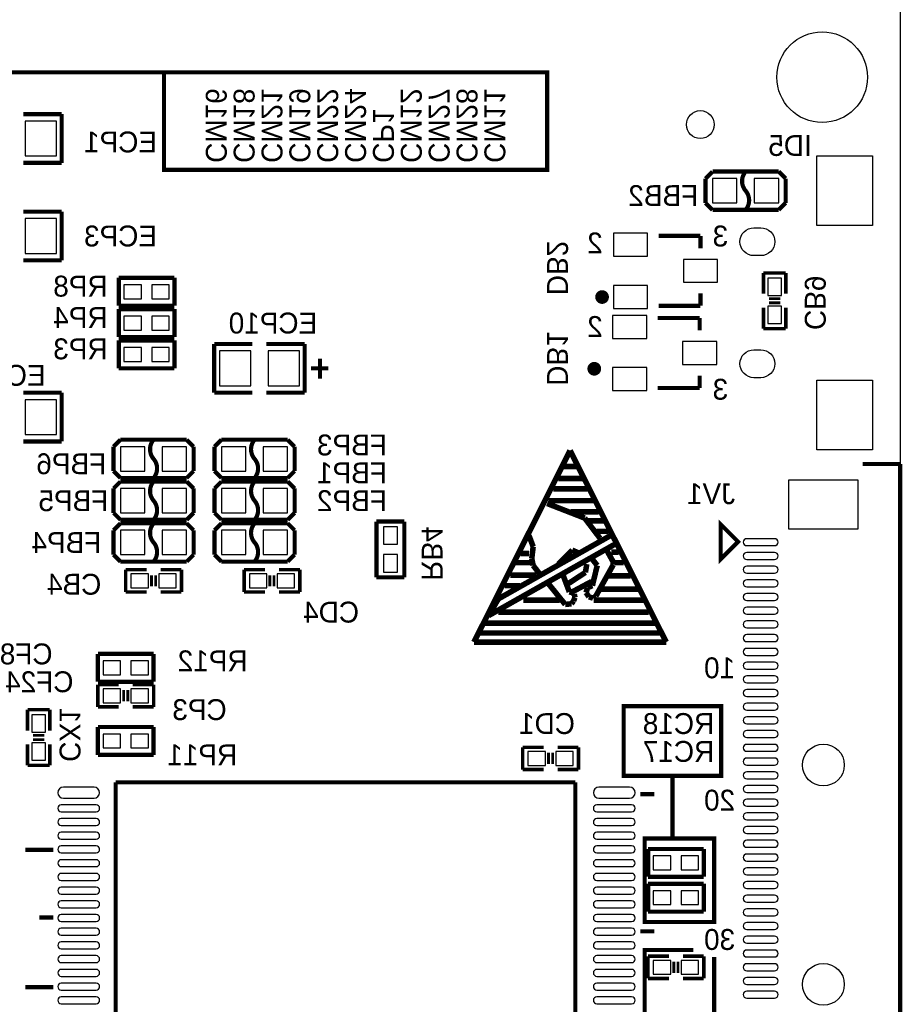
# Model space of a CAD drawing. Extents: x -86 to 498, y -49 to 361.
# Tile 7 of 11: x 68 to 100, y 22 to 58. Entities that reach past the tile are written whole.
import ezdxf

# ---------------------------------------------------------------- set-up
doc = ezdxf.new("R2010")
doc.units = 0
for name, color, linetype in [('BOARD_GEOMETR_SILKSCREEN_BOTTO', 1, 'CONTINUOUS'), ('BOARD_GEOMETRY_OUTLINE', 2, 'CONTINUOUS'), ('PACKAGE_GEOMET_SILKSCREEN_BOTT', 3, 'CONTINUOUS'), ('PIN_BOTTOM', 4, 'CONTINUOUS'), ('REF_DES_SILKSCREEN_BOTTOM', 5, 'CONTINUOUS')]:
    doc.layers.add(name, color=color, linetype=linetype)

msp = doc.modelspace()

# ---------------------------------------------------------------- linework, layer by layer
at = {"layer": 'BOARD_GEOMETR_SILKSCREEN_BOTTO'}
for points, const_width in [([(44.45, 56.134), (73.152, 56.134), (73.152, 52.578), (87.122, 52.578), (87.122, 56.134), (44.45, 56.134), (44.45, 54.102)], 0.1524), ([(84.455, 35.3568), (87.9602, 42.3418)], 0.2032), ([(87.9602, 42.3418), (91.4654, 35.3568)], 0.2032), ([(88.2142, 41.7576), (87.7316, 41.7576)], 0.2032), ([(88.4174, 41.3258), (87.5284, 41.3258)], 0.2032), ([(88.5952, 40.9448), (87.3506, 40.9448)], 0.2032), ([(88.8492, 40.513), (87.1728, 40.513)], 0.2032), ([(87.122, 40.4114), (88.4936, 39.878)], 0.2032), ([(89.0016, 40.1066), (87.9856, 40.1066)], 0.2032), ([(88.4936, 39.878), (89.0524, 39.1414)], 0.2032), ([(89.2048, 39.7764), (88.6206, 39.7764)], 0.2032), ([(89.4842, 39.2684), (85.344, 36.9316)], 0.2032), ([(86.614, 38.8366), (86.4616, 39.243)], 0.2032), ([(89.3572, 39.3954), (88.9254, 39.3954)], 0.2032), ([(89.662, 38.9636), (89.4842, 39.2684)], 0.2032), ([(84.9884, 36.322), (89.662, 38.9636)], 0.2032), ([(86.5632, 38.4048), (86.614, 38.8366)], 0.2032), ([(88.0364, 38.7096), (87.5284, 38.2016)], 0.2032), ([(88.265, 38.608), (88.0364, 38.7096)], 0.2032), ([(89.281, 38.735), (89.535, 38.2778)], 0.2032), ([(86.4616, 38.5826), (86.1568, 38.5826)], 0.2032), ([(86.614, 38.1508), (86.5632, 38.4048)], 0.2032), ([(88.9508, 38.1508), (88.7476, 38.4048)], 0.2032), ([(89.7382, 38.6334), (89.4588, 38.6334)], 0.2032), ([(86.5378, 38.2524), (85.9536, 38.2524)], 0.2032), ([(86.868, 37.8206), (86.614, 38.1508)], 0.2032), ([(88.5698, 38.2016), (88.519, 37.8968)], 0.2032), ([(88.773, 37.4142), (88.9508, 38.1508)], 0.2032), ([(89.535, 38.1762), (88.9, 37.0332)], 0.2032), ([(89.535, 38.3032), (89.535, 38.1762)], 0.2032), ([(89.916, 38.2524), (89.5858, 38.2524)], 0.2032), ([(86.7156, 37.7952), (85.7758, 37.7952)], 0.2032), ([(87.7062, 37.7952), (87.9348, 37.1856)], 0.2032), ([(88.519, 37.8968), (87.8586, 37.465)], 0.2032), ([(90.17, 37.7698), (89.3572, 37.7698)], 0.2032), ([(86.1314, 37.4142), (85.5726, 37.4142)], 0.2032), ([(87.7824, 36.7284), (87.1474, 37.5158)], 0.2032), ([(88.7476, 37.5666), (88.0364, 37.1856)], 0.2032), ([(88.5444, 37.1602), (88.5952, 37.338)], 0.2032), ([(88.5952, 37.338), (88.773, 37.4142)], 0.2032), ([(90.4494, 37.2872), (89.0778, 37.2872)], 0.2032), ([(85.344, 36.9316), (84.9884, 36.322)], 0.2032), ([(87.9348, 37.1856), (88.0364, 37.1602)], 0.2032), ([(88.0364, 37.1602), (88.1126, 37.1094)], 0.2032), ([(88.138, 36.9824), (88.0872, 36.8554)], 0.2032), ([(88.1126, 37.1094), (88.138, 36.9824)], 0.2032), ([(88.646, 37.0078), (88.5444, 37.1602)], 0.2032), ([(88.7984, 36.957), (88.646, 37.0078)], 0.2032), ([(88.9, 37.0332), (88.7984, 36.957)], 0.2032), ([(87.5792, 36.8808), (86.2584, 36.8808)], 0.2032), ([(88.011, 36.7538), (87.7824, 36.7284)], 0.2032), ([(88.0872, 36.8554), (88.011, 36.7538)], 0.2032), ([(90.6272, 36.8808), (88.8238, 36.8808)], 0.2032), ([(90.8304, 36.449), (85.344, 36.449)], 0.2032), ([(91.059, 36.0426), (84.8614, 36.0426)], 0.2032), ([(91.2622, 35.687), (84.6836, 35.687)], 0.2032), ([(91.4654, 35.3568), (84.455, 35.3568)], 0.2032), ([(91.694, 28.194), (91.694, 30.48), (93.472, 30.48), (93.472, 33.02), (89.916, 33.02), (89.916, 30.48), (91.948, 30.48)], 0.1524), ([(92.456, 24.13), (90.678, 24.13), (90.678, 20.828), (93.218, 20.828), (93.218, 23.876)], 0.1524)]:
    msp.add_lwpolyline(points, dxfattribs=dict(at, const_width=const_width))
at = {"layer": 'BOARD_GEOMETR_SILKSCREEN_BOTTO', "const_width": 0.1524}
msp.add_lwpolyline([(90.678, 25.146), (93.218, 25.146), (93.218, 28.194), (90.678, 28.194)], close=True, dxfattribs=at)
at = {"layer": 'BOARD_GEOMETRY_OUTLINE'}
msp.add_lwpolyline([(0, 58.50001), (100.000054, 58.50001), (100.000054, 0), (88.265, 0)], dxfattribs=at)
at = {"layer": 'PACKAGE_GEOMET_SILKSCREEN_BOTT'}
for points, const_width in [([(69.4182, 54.61), (68.0212, 54.61)], 0.1524), ([(69.4182, 52.832), (69.4182, 54.61)], 0.1524), ([(68.0212, 52.832), (69.4182, 52.832)], 0.1524), ([(92.9005, 52.2605), (93.1545, 52.5145)], 0.1524), ([(93.1545, 52.5145), (95.5675, 52.5145)], 0.1524), ([(95.5675, 52.5145), (95.8215, 52.2605)], 0.1524), ([(92.9005, 51.3715), (92.9005, 52.2605)], 0.1524), ([(95.8215, 52.2605), (95.8215, 51.3715)], 0.1524), ([(93.1545, 51.1175), (92.9005, 51.3715)], 0.1524), ([(95.8215, 51.3715), (95.5675, 51.1175)], 0.1524), ([(69.4182, 51.054), (68.0212, 51.054)], 0.1524), ([(69.4182, 49.276), (69.4182, 51.054)], 0.1524), ([(95.5675, 51.1175), (93.1545, 51.1175)], 0.1524), ([(92.714826, 50.17008), (91.18981, 50.17008)], 0.1524), ([(92.714826, 49.719992), (92.714826, 50.17008)], 0.1524), ([(68.0212, 49.276), (69.4182, 49.276)], 0.1524), ([(95.03918, 48.8188), (95.01378, 48.8188), (95.82658, 48.8188)], 0.127), ([(95.01378, 48.0568), (95.01378, 48.8188)], 0.127), ([(95.82658, 48.8188), (95.82658, 48.0568)], 0.127), ([(71.501, 48.641), (71.501, 47.625)], 0.1524), ([(73.533, 48.641), (71.501, 48.641)], 0.1524), ([(73.533, 47.625), (73.533, 48.641)], 0.1524), ([(92.714826, 48.070008), (92.714826, 47.61992)], 0.1524), ([(95.21698, 47.879), (95.62338, 47.879)], 0.1016), ([(95.21698, 47.7266), (95.62338, 47.7266)], 0.1016), ([(71.501, 47.625), (73.533, 47.625)], 0.1524), ([(71.501, 47.498), (71.501, 46.482)], 0.1524), ([(73.533, 47.498), (71.501, 47.498)], 0.1524), ([(73.533, 46.482), (73.533, 47.498)], 0.1524), ([(92.714826, 47.61992), (91.18981, 47.61992)], 0.1524), ([(95.01378, 46.7868), (95.01378, 47.5488)], 0.127), ([(95.82658, 47.5488), (95.82658, 46.7868)], 0.127), ([(92.684092, 47.17288), (91.159076, 47.17288)], 0.1524), ([(92.684092, 46.722792), (92.684092, 47.17288)], 0.1524), ([(95.82658, 46.7868), (95.01378, 46.7868)], 0.127), ([(71.501, 46.482), (73.533, 46.482)], 0.1524), ([(71.501, 46.355), (71.501, 45.339)], 0.1524), ([(73.533, 46.355), (71.501, 46.355)], 0.1524), ([(73.533, 45.339), (73.533, 46.355)], 0.1524), ([(74.9808, 46.228), (74.9808, 44.45)], 0.1524), ([(76.3778, 46.228), (74.9808, 46.228)], 0.1524), ([(76.8858, 46.228), (78.2828, 46.228)], 0.1524), ([(78.2828, 46.228), (78.2828, 44.45)], 0.1524), ([(78.8416, 45.6946), (78.8416, 44.958)], 0.1524), ([(71.501, 45.339), (73.533, 45.339)], 0.1524), ([(79.1464, 45.339), (78.5114, 45.339)], 0.1524), ([(92.684092, 45.072808), (92.684092, 44.62272)], 0.1524), ([(69.4182, 44.45), (68.0212, 44.45)], 0.1524), ([(69.4182, 42.672), (69.4182, 44.45)], 0.1524), ([(74.9808, 44.45), (76.3778, 44.45)], 0.1524), ([(78.2828, 44.45), (76.8858, 44.45)], 0.1524), ([(92.684092, 44.62272), (91.159076, 44.62272)], 0.1524), ([(68.0212, 42.672), (69.4182, 42.672)], 0.1524), ([(71.3105, 42.4815), (71.5645, 42.7355)], 0.1524), ([(71.5645, 42.7355), (73.9775, 42.7355)], 0.1524), ([(73.9775, 42.7355), (74.2315, 42.4815)], 0.1524), ([(74.9935, 42.4815), (75.2475, 42.7355)], 0.1524), ([(75.2475, 42.7355), (77.6605, 42.7355)], 0.1524), ([(77.6605, 42.7355), (77.9145, 42.4815)], 0.1524), ([(71.3105, 41.5925), (71.3105, 42.4815)], 0.1524), ([(74.2315, 42.4815), (74.2315, 41.5925)], 0.1524), ([(74.9935, 41.5925), (74.9935, 42.4815)], 0.1524), ([(77.9145, 42.4815), (77.9145, 41.5925)], 0.1524), ([(71.5645, 41.3385), (71.3105, 41.5925)], 0.1524), ([(74.2315, 41.5925), (73.9775, 41.3385)], 0.1524), ([(75.2475, 41.3385), (74.9935, 41.5925)], 0.1524), ([(77.9145, 41.5925), (77.6605, 41.3385)], 0.1524), ([(100.000054, 41.850056), (98.62947, 41.850056)], 0.1524), ([(100.000054, 16.650208), (100.000054, 41.850056)], 0.1524), ([(73.9775, 41.3385), (71.5645, 41.3385)], 0.1524), ([(77.6605, 41.3385), (75.2475, 41.3385)], 0.1524), ([(71.3105, 40.9575), (71.5645, 41.2115)], 0.1524), ([(71.3105, 40.0685), (71.3105, 40.9575)], 0.1524), ([(71.5645, 41.2115), (73.9775, 41.2115)], 0.1524), ([(73.9775, 41.2115), (74.2315, 40.9575)], 0.1524), ([(74.2315, 40.9575), (74.2315, 40.0685)], 0.1524), ([(74.9935, 40.9575), (75.2475, 41.2115)], 0.1524), ([(74.9935, 40.0685), (74.9935, 40.9575)], 0.1524), ([(75.2475, 41.2115), (77.6605, 41.2115)], 0.1524), ([(77.6605, 41.2115), (77.9145, 40.9575)], 0.1524), ([(77.9145, 40.9575), (77.9145, 40.0685)], 0.1524), ([(71.5645, 39.8145), (71.3105, 40.0685)], 0.1524), ([(73.9775, 39.8145), (71.5645, 39.8145)], 0.1524), ([(74.2315, 40.0685), (73.9775, 39.8145)], 0.1524), ([(75.2475, 39.8145), (74.9935, 40.0685)], 0.1524), ([(77.6605, 39.8145), (75.2475, 39.8145)], 0.1524), ([(77.9145, 40.0685), (77.6605, 39.8145)], 0.1524), ([(71.3105, 39.4335), (71.5645, 39.6875)], 0.1524), ([(71.3105, 38.5445), (71.3105, 39.4335)], 0.1524), ([(71.5645, 39.6875), (73.9775, 39.6875)], 0.1524), ([(73.9775, 39.6875), (74.2315, 39.4335)], 0.1524), ([(74.2315, 39.4335), (74.2315, 38.5445)], 0.1524), ([(74.9935, 39.4335), (75.2475, 39.6875)], 0.1524), ([(74.9935, 38.5445), (74.9935, 39.4335)], 0.1524), ([(75.2475, 39.6875), (77.6605, 39.6875)], 0.1524), ([(77.6605, 39.6875), (77.9145, 39.4335)], 0.1524), ([(77.9145, 39.4335), (77.9145, 38.5445)], 0.1524), ([(80.899, 39.751), (80.899, 37.719)], 0.1524), ([(81.915, 39.751), (80.899, 39.751)], 0.1524), ([(81.915, 37.719), (81.915, 39.751)], 0.1524), ([(71.5645, 38.2905), (71.3105, 38.5445)], 0.1524), ([(74.2315, 38.5445), (73.9775, 38.2905)], 0.1524), ([(75.2475, 38.2905), (74.9935, 38.5445)], 0.1524), ([(77.9145, 38.5445), (77.6605, 38.2905)], 0.1524), ([(73.9775, 38.2905), (71.5645, 38.2905)], 0.1524), ([(71.755, 37.9984), (72.517, 37.9984)], 0.127), ([(71.755, 37.211), (71.755, 37.1856), (71.755, 37.9984)], 0.127), ([(73.025, 37.9984), (73.787, 37.9984)], 0.127), ([(73.787, 37.9984), (73.787, 37.1856)], 0.127), ([(77.6605, 38.2905), (75.2475, 38.2905)], 0.1524), ([(76.073, 37.9984), (76.835, 37.9984)], 0.127), ([(76.073, 37.1856), (76.073, 37.9984)], 0.127), ([(77.343, 37.9984), (78.105, 37.9984)], 0.127), ([(78.105, 37.973), (78.105, 37.9984), (78.105, 37.1856)], 0.127), ([(72.6948, 37.3888), (72.6948, 37.7952)], 0.1016), ([(72.8472, 37.3888), (72.8472, 37.7952)], 0.1016), ([(77.0128, 37.7952), (77.0128, 37.3888)], 0.1016), ([(77.1652, 37.7952), (77.1652, 37.3888)], 0.1016), ([(80.899, 37.719), (81.915, 37.719)], 0.1524), ([(72.517, 37.1856), (71.755, 37.1856)], 0.127), ([(73.787, 37.1856), (73.025, 37.1856)], 0.127), ([(76.835, 37.1856), (76.073, 37.1856)], 0.127), ([(78.105, 37.1856), (77.343, 37.1856)], 0.127), ([(70.739, 34.925), (70.739, 33.909)], 0.1524), ([(72.771, 34.925), (70.739, 34.925)], 0.1524), ([(72.771, 33.909), (72.771, 34.925)], 0.1524), ([(70.739, 33.909), (72.771, 33.909)], 0.1524), ([(70.739, 33.8074), (71.501, 33.8074)], 0.127), ([(70.739, 32.9946), (70.739, 33.8074)], 0.127), ([(72.009, 33.8074), (72.771, 33.8074)], 0.127), ([(72.771, 33.782), (72.771, 33.8074), (72.771, 32.9946)], 0.127), ([(71.6788, 33.6042), (71.6788, 33.1978)], 0.1016), ([(71.8312, 33.6042), (71.8312, 33.1978)], 0.1016), ([(71.501, 32.9946), (70.739, 32.9946)], 0.127), ([(72.771, 32.9946), (72.009, 32.9946)], 0.127), ([(68.199, 32.893), (68.1736, 32.893), (68.9864, 32.893)], 0.127), ([(68.1736, 32.131), (68.1736, 32.893)], 0.127), ([(68.9864, 32.893), (68.9864, 32.131)], 0.127), ([(70.739, 32.258), (70.739, 31.242)], 0.1524), ([(72.771, 32.258), (70.739, 32.258)], 0.1524), ([(72.771, 31.242), (72.771, 32.258)], 0.1524), ([(68.3768, 31.9532), (68.7832, 31.9532)], 0.1016), ([(68.1736, 30.861), (68.1736, 31.623)], 0.127), ([(68.3768, 31.8008), (68.7832, 31.8008)], 0.1016), ([(68.9864, 31.623), (68.9864, 30.861)], 0.127), ([(70.739, 31.242), (72.771, 31.242)], 0.1524), ([(86.233, 31.5214), (86.995, 31.5214)], 0.127), ([(86.233, 30.734), (86.233, 30.7086), (86.233, 31.5214)], 0.127), ([(87.1728, 30.9118), (87.1728, 31.3182)], 0.1016), ([(87.3252, 30.9118), (87.3252, 31.3182)], 0.1016), ([(87.503, 31.5214), (88.265, 31.5214)], 0.127), ([(88.265, 31.5214), (88.265, 30.7086)], 0.127), ([(68.9864, 30.861), (68.1736, 30.861)], 0.127), ([(86.995, 30.7086), (86.233, 30.7086)], 0.127), ([(88.265, 30.7086), (87.503, 30.7086)], 0.127), ([(71.386954, 30.244034), (71.386954, 17.825212)], 0.1524), ([(88.150954, 30.244034), (71.386954, 30.244034)], 0.1524), ([(88.150954, 17.825212), (88.150954, 30.244034)], 0.1524), ([(90.524584, 29.809948), (91.032584, 29.809948)], 0.1524), ([(68.096384, 27.777948), (69.112384, 27.777948)], 0.1524), ([(90.805, 27.813), (90.805, 26.797)], 0.1524), ([(92.837, 27.813), (90.805, 27.813)], 0.1524), ([(92.837, 26.797), (92.837, 27.813)], 0.1524), ([(90.805, 26.797), (92.837, 26.797)], 0.1524), ([(90.805, 26.543), (90.805, 25.527)], 0.1524), ([(92.837, 26.543), (90.805, 26.543)], 0.1524), ([(92.837, 25.527), (92.837, 26.543)], 0.1524), ([(90.805, 25.527), (92.837, 25.527)], 0.1524), ([(69.112384, 25.314148), (68.604384, 25.314148)], 0.1524), ([(90.524584, 24.806148), (91.032584, 24.806148)], 0.1524), ([(90.805, 23.9014), (91.567, 23.9014)], 0.127), ([(90.805, 23.114), (90.805, 23.0886), (90.805, 23.9014)], 0.127), ([(91.7448, 23.2918), (91.7448, 23.6982)], 0.1016), ([(91.8972, 23.2918), (91.8972, 23.6982)], 0.1016), ([(92.075, 23.9014), (92.837, 23.9014)], 0.127), ([(92.837, 23.9014), (92.837, 23.0886)], 0.127), ([(91.567, 23.0886), (90.805, 23.0886)], 0.127), ([(92.837, 23.0886), (92.075, 23.0886)], 0.127), ([(68.096384, 22.774148), (69.112384, 22.774148)], 0.1524)]:
    msp.add_lwpolyline(points, dxfattribs=dict(at, const_width=const_width))
at = {"layer": 'PACKAGE_GEOMET_SILKSCREEN_BOTT', "const_width": 0.1524}
for points in [[(94.361254, 51.816), (94.361, 51.815746, -0.36641), (94.361, 52.5145)], [(94.361254, 51.117246, 0.366237), (94.361254, 51.816)], [(72.770746, 42.735754, 0.366237), (72.770746, 42.037)], [(76.454254, 42.037), (76.454, 42.036746, -0.36641), (76.454, 42.7355)], [(72.770746, 42.037), (72.771, 42.037254, -0.36641), (72.771, 41.3385)], [(76.454254, 41.338246, 0.366237), (76.454254, 42.037)], [(72.770746, 41.211754, 0.366237), (72.770746, 40.513)], [(76.454254, 40.513), (76.454, 40.512746, -0.36641), (76.454, 41.2115)], [(72.770746, 40.513), (72.771, 40.513254, -0.36641), (72.771, 39.8145)], [(76.454254, 39.814246, 0.366237), (76.454254, 40.513)], [(72.770746, 39.687754, 0.366237), (72.770746, 38.989)], [(76.454254, 38.989), (76.454, 38.988746, -0.36641), (76.454, 39.6875)], [(72.770746, 38.989), (72.771, 38.989254, -0.36641), (72.771, 38.2905)], [(76.454254, 38.290246, 0.366237), (76.454254, 38.989)]]:
    msp.add_lwpolyline(points, format="xyb", dxfattribs=at)
at = {"layer": 'PACKAGE_GEOMET_SILKSCREEN_BOTT', "const_width": 0.249936}
for points in [[(89.12733, 47.814738, 1), (89.12733, 48.064674, 1)], [(88.842596, 45.198538, 1), (88.842596, 45.448474, 1)]]:
    msp.add_lwpolyline(points, format="xyb", close=True, dxfattribs=at)
at = {"layer": 'PACKAGE_GEOMET_SILKSCREEN_BOTT', "const_width": 0.1524}
msp.add_lwpolyline([(93.449648, 39.652194), (93.449648, 38.382194), (94.084648, 39.017194)], close=True, dxfattribs=at)
at = {"layer": 'PIN_BOTTOM'}
for points in [[(68.0847, 54.356), (68.0847, 53.086), (69.2277, 53.086), (69.2277, 54.356)], [(98.98634, 50.55108), (96.95434, 50.55108), (96.95434, 53.09108), (98.98634, 53.09108)], [(93.1545, 52.2605), (93.1545, 51.3715), (94.0435, 51.3715), (94.0435, 52.2605)], [(94.6785, 52.2605), (94.6785, 51.3715), (95.5675, 51.3715), (95.5675, 52.2605)], [(68.0847, 50.8), (68.0847, 49.53), (69.2277, 49.53), (69.2277, 50.8)], [(90.78722, 50.26406), (89.54262, 50.26406), (89.54262, 49.42586), (90.78722, 49.42586)], [(93.337126, 49.3141), (92.092526, 49.3141), (92.092526, 48.4759), (93.337126, 48.4759)], [(95.16618, 47.9933), (95.67418, 47.9933), (95.67418, 48.6283), (95.16618, 48.6283)], [(71.6915, 48.387), (71.6915, 47.879), (72.3265, 47.879), (72.3265, 48.387)], [(72.7075, 48.387), (72.7075, 47.879), (73.3425, 47.879), (73.3425, 48.387)], [(90.78722, 48.36414), (89.54262, 48.36414), (89.54262, 47.52594), (90.78722, 47.52594)], [(95.16618, 46.9773), (95.67418, 46.9773), (95.67418, 47.6123), (95.16618, 47.6123)], [(71.6915, 47.244), (71.6915, 46.736), (72.3265, 46.736), (72.3265, 47.244)], [(72.7075, 47.244), (72.7075, 46.736), (73.3425, 46.736), (73.3425, 47.244)], [(90.756486, 47.26686), (89.511886, 47.26686), (89.511886, 46.42866), (90.756486, 46.42866)], [(71.6915, 46.101), (71.6915, 45.593), (72.3265, 45.593), (72.3265, 46.101)], [(72.7075, 46.101), (72.7075, 45.593), (73.3425, 45.593), (73.3425, 46.101)], [(76.3143, 44.704), (76.3143, 45.974), (75.1713, 45.974), (75.1713, 44.704)], [(78.0923, 44.704), (78.0923, 45.974), (76.9493, 45.974), (76.9493, 44.704)], [(93.306392, 46.3169), (92.061792, 46.3169), (92.061792, 45.4787), (93.306392, 45.4787)], [(90.756486, 45.36694), (89.511886, 45.36694), (89.511886, 44.52874), (90.756486, 44.52874)], [(98.98634, 42.371264), (96.95434, 42.371264), (96.95434, 44.911264), (98.98634, 44.911264)], [(68.0847, 44.196), (68.0847, 42.926), (69.2277, 42.926), (69.2277, 44.196)], [(72.4535, 41.5925), (72.4535, 42.4815), (71.5645, 42.4815), (71.5645, 41.5925)], [(73.9775, 41.5925), (73.9775, 42.4815), (73.0885, 42.4815), (73.0885, 41.5925)], [(75.2475, 42.4815), (75.2475, 41.5925), (76.1365, 41.5925), (76.1365, 42.4815)], [(76.7715, 42.4815), (76.7715, 41.5925), (77.6605, 41.5925), (77.6605, 42.4815)], [(72.4535, 40.0685), (72.4535, 40.9575), (71.5645, 40.9575), (71.5645, 40.0685)], [(73.9775, 40.0685), (73.9775, 40.9575), (73.0885, 40.9575), (73.0885, 40.0685)], [(75.2475, 40.9575), (75.2475, 40.0685), (76.1365, 40.0685), (76.1365, 40.9575)], [(76.7715, 40.9575), (76.7715, 40.0685), (77.6605, 40.0685), (77.6605, 40.9575)], [(98.470212, 41.258998), (95.930212, 41.258998), (95.930212, 39.480998), (98.470212, 39.480998)], [(81.153, 38.9255), (81.661, 38.9255), (81.661, 39.5605), (81.153, 39.5605)], [(72.4535, 38.5445), (72.4535, 39.4335), (71.5645, 39.4335), (71.5645, 38.5445)], [(73.9775, 38.5445), (73.9775, 39.4335), (73.0885, 39.4335), (73.0885, 38.5445)], [(75.2475, 39.4335), (75.2475, 38.5445), (76.1365, 38.5445), (76.1365, 39.4335)], [(76.7715, 39.4335), (76.7715, 38.5445), (77.6605, 38.5445), (77.6605, 39.4335)], [(81.153, 37.9095), (81.661, 37.9095), (81.661, 38.5445), (81.153, 38.5445)], [(72.5805, 37.338), (72.5805, 37.846), (71.9455, 37.846), (71.9455, 37.338)], [(73.5965, 37.338), (73.5965, 37.846), (72.9615, 37.846), (72.9615, 37.338)], [(76.2635, 37.846), (76.2635, 37.338), (76.8985, 37.338), (76.8985, 37.846)], [(77.2795, 37.846), (77.2795, 37.338), (77.9145, 37.338), (77.9145, 37.846)], [(71.5645, 34.163), (71.5645, 34.671), (70.9295, 34.671), (70.9295, 34.163)], [(72.5805, 34.163), (72.5805, 34.671), (71.9455, 34.671), (71.9455, 34.163)], [(70.9295, 33.655), (70.9295, 33.147), (71.5645, 33.147), (71.5645, 33.655)], [(71.9455, 33.655), (71.9455, 33.147), (72.5805, 33.147), (72.5805, 33.655)], [(68.326, 32.0675), (68.834, 32.0675), (68.834, 32.7025), (68.326, 32.7025)], [(70.9295, 32.004), (70.9295, 31.496), (71.5645, 31.496), (71.5645, 32.004)], [(71.9455, 32.004), (71.9455, 31.496), (72.5805, 31.496), (72.5805, 32.004)], [(68.326, 31.0515), (68.834, 31.0515), (68.834, 31.6865), (68.326, 31.6865)], [(87.0585, 30.861), (87.0585, 31.369), (86.4235, 31.369), (86.4235, 30.861)], [(88.0745, 30.861), (88.0745, 31.369), (87.4395, 31.369), (87.4395, 30.861)], [(91.6305, 27.051), (91.6305, 27.559), (90.9955, 27.559), (90.9955, 27.051)], [(92.6465, 27.051), (92.6465, 27.559), (92.0115, 27.559), (92.0115, 27.051)], [(91.6305, 25.781), (91.6305, 26.289), (90.9955, 26.289), (90.9955, 25.781)], [(92.6465, 25.781), (92.6465, 26.289), (92.0115, 26.289), (92.0115, 25.781)], [(91.6305, 23.241), (91.6305, 23.749), (90.9955, 23.749), (90.9955, 23.241)], [(92.6465, 23.241), (92.6465, 23.749), (92.0115, 23.749), (92.0115, 23.241)]]:
    msp.add_lwpolyline(points, close=True, dxfattribs=at)
for points in [[(94.66326, 50.464212), (94.91726, 50.464212, -1), (94.91726, 49.448212), (94.66326, 49.448212, -1)], [(94.66326, 46.014132), (94.91726, 46.014132, -1), (94.91726, 44.998132), (94.66326, 44.998132, -1)], [(94.402148, 38.873176), (95.418148, 38.873176, 1), (95.418148, 39.127176), (94.402148, 39.127176, 1)], [(94.402148, 38.37305), (95.418148, 38.37305, 1), (95.418148, 38.62705), (94.402148, 38.62705, 1)], [(94.402148, 37.873178), (95.418148, 37.873178, 1), (95.418148, 38.127178), (94.402148, 38.127178, 1)], [(94.402148, 37.373052), (95.418148, 37.373052, 1), (95.418148, 37.627052), (94.402148, 37.627052, 1)], [(94.402148, 36.87318), (95.418148, 36.87318, 1), (95.418148, 37.12718), (94.402148, 37.12718, 1)], [(94.402148, 36.373054), (95.418148, 36.373054, 1), (95.418148, 36.627054), (94.402148, 36.627054, 1)], [(94.402148, 35.873182), (95.418148, 35.873182, 1), (95.418148, 36.127182), (94.402148, 36.127182, 1)], [(94.402148, 35.373056), (95.418148, 35.373056, 1), (95.418148, 35.627056), (94.402148, 35.627056, 1)], [(94.402148, 34.873184), (95.418148, 34.873184, 1), (95.418148, 35.127184), (94.402148, 35.127184, 1)], [(94.402148, 34.373058), (95.418148, 34.373058, 1), (95.418148, 34.627058), (94.402148, 34.627058, 1)], [(94.402148, 33.873186), (95.418148, 33.873186, 1), (95.418148, 34.127186), (94.402148, 34.127186, 1)], [(94.402148, 33.37306), (95.418148, 33.37306, 1), (95.418148, 33.62706), (94.402148, 33.62706, 1)], [(94.402148, 32.873188), (95.418148, 32.873188, 1), (95.418148, 33.127188), (94.402148, 33.127188, 1)], [(94.402148, 32.373062), (95.418148, 32.373062, 1), (95.418148, 32.627062), (94.402148, 32.627062, 1)], [(94.402148, 31.87319), (95.418148, 31.87319, 1), (95.418148, 32.12719), (94.402148, 32.12719, 1)], [(94.402148, 31.373064), (95.418148, 31.373064, 1), (95.418148, 31.627064), (94.402148, 31.627064, 1)], [(94.402148, 30.873192), (95.418148, 30.873192, 1), (95.418148, 31.127192), (94.402148, 31.127192, 1)], [(94.402148, 30.373066), (95.418148, 30.373066, 1), (95.418148, 30.627066), (94.402148, 30.627066, 1)], [(70.599554, 30.06725), (69.481954, 30.06725, 1), (69.481954, 29.66085), (70.599554, 29.66085, 1)], [(90.129614, 30.06725), (89.012014, 30.06725, 1), (89.012014, 29.66085), (90.129614, 29.66085, 1)], [(94.402148, 29.873194), (95.418148, 29.873194, 1), (95.418148, 30.127194), (94.402148, 30.127194, 1)], [(94.402148, 29.373068), (95.418148, 29.373068, 1), (95.418148, 29.627068), (94.402148, 29.627068, 1)], [(70.675754, 29.421074), (69.405754, 29.421074, 1), (69.405754, 29.167074), (70.675754, 29.167074, 1)], [(90.205814, 29.421074), (88.935814, 29.421074, 1), (88.935814, 29.167074), (90.205814, 29.167074, 1)], [(94.402148, 28.873196), (95.418148, 28.873196, 1), (95.418148, 29.127196), (94.402148, 29.127196, 1)], [(70.675754, 28.921202), (69.405754, 28.921202, 1), (69.405754, 28.667202), (70.675754, 28.667202, 1)], [(90.205814, 28.921202), (88.935814, 28.921202, 1), (88.935814, 28.667202), (90.205814, 28.667202, 1)], [(70.675754, 28.421076), (69.405754, 28.421076, 1), (69.405754, 28.167076), (70.675754, 28.167076, 1)], [(90.205814, 28.421076), (88.935814, 28.421076, 1), (88.935814, 28.167076), (90.205814, 28.167076, 1)], [(94.402148, 28.37307), (95.418148, 28.37307, 1), (95.418148, 28.62707), (94.402148, 28.62707, 1)], [(94.402148, 27.873198), (95.418148, 27.873198, 1), (95.418148, 28.127198), (94.402148, 28.127198, 1)], [(70.675754, 27.921204), (69.405754, 27.921204, 1), (69.405754, 27.667204), (70.675754, 27.667204, 1)], [(90.205814, 27.921204), (88.935814, 27.921204, 1), (88.935814, 27.667204), (90.205814, 27.667204, 1)], [(70.675754, 27.421078), (69.405754, 27.421078, 1), (69.405754, 27.167078), (70.675754, 27.167078, 1)], [(90.205814, 27.421078), (88.935814, 27.421078, 1), (88.935814, 27.167078), (90.205814, 27.167078, 1)], [(94.402148, 27.373072), (95.418148, 27.373072, 1), (95.418148, 27.627072), (94.402148, 27.627072, 1)], [(94.402148, 26.8732), (95.418148, 26.8732, 1), (95.418148, 27.1272), (94.402148, 27.1272, 1)], [(70.675754, 26.921206), (69.405754, 26.921206, 1), (69.405754, 26.667206), (70.675754, 26.667206, 1)], [(90.205814, 26.921206), (88.935814, 26.921206, 1), (88.935814, 26.667206), (90.205814, 26.667206, 1)], [(94.402148, 26.373074), (95.418148, 26.373074, 1), (95.418148, 26.627074), (94.402148, 26.627074, 1)], [(70.675754, 26.42108), (69.405754, 26.42108, 1), (69.405754, 26.16708), (70.675754, 26.16708, 1)], [(90.205814, 26.42108), (88.935814, 26.42108, 1), (88.935814, 26.16708), (90.205814, 26.16708, 1)], [(70.675754, 25.921208), (69.405754, 25.921208, 1), (69.405754, 25.667208), (70.675754, 25.667208, 1)], [(90.205814, 25.921208), (88.935814, 25.921208, 1), (88.935814, 25.667208), (90.205814, 25.667208, 1)], [(94.402148, 25.873202), (95.418148, 25.873202, 1), (95.418148, 26.127202), (94.402148, 26.127202, 1)], [(94.402148, 25.373076), (95.418148, 25.373076, 1), (95.418148, 25.627076), (94.402148, 25.627076, 1)], [(70.675754, 25.421082), (69.405754, 25.421082, 1), (69.405754, 25.167082), (70.675754, 25.167082, 1)], [(90.205814, 25.421082), (88.935814, 25.421082, 1), (88.935814, 25.167082), (90.205814, 25.167082, 1)], [(70.675754, 24.92121), (69.405754, 24.92121, 1), (69.405754, 24.66721), (70.675754, 24.66721, 1)], [(90.205814, 24.92121), (88.935814, 24.92121, 1), (88.935814, 24.66721), (90.205814, 24.66721, 1)], [(94.402148, 24.873204), (95.418148, 24.873204, 1), (95.418148, 25.127204), (94.402148, 25.127204, 1)], [(70.675754, 24.421084), (69.405754, 24.421084, 1), (69.405754, 24.167084), (70.675754, 24.167084, 1)], [(90.205814, 24.421084), (88.935814, 24.421084, 1), (88.935814, 24.167084), (90.205814, 24.167084, 1)], [(94.402148, 24.373078), (95.418148, 24.373078, 1), (95.418148, 24.627078), (94.402148, 24.627078, 1)], [(94.402148, 23.873206), (95.418148, 23.873206, 1), (95.418148, 24.127206), (94.402148, 24.127206, 1)], [(70.675754, 23.921212), (69.405754, 23.921212, 1), (69.405754, 23.667212), (70.675754, 23.667212, 1)], [(90.205814, 23.921212), (88.935814, 23.921212, 1), (88.935814, 23.667212), (90.205814, 23.667212, 1)], [(70.675754, 23.421086), (69.405754, 23.421086, 1), (69.405754, 23.167086), (70.675754, 23.167086, 1)], [(90.205814, 23.421086), (88.935814, 23.421086, 1), (88.935814, 23.167086), (90.205814, 23.167086, 1)], [(94.402148, 23.37308), (95.418148, 23.37308, 1), (95.418148, 23.62708), (94.402148, 23.62708, 1)], [(94.402148, 22.873208), (95.418148, 22.873208, 1), (95.418148, 23.127208), (94.402148, 23.127208, 1)], [(70.675754, 22.921214), (69.405754, 22.921214, 1), (69.405754, 22.667214), (70.675754, 22.667214, 1)], [(90.205814, 22.921214), (88.935814, 22.921214, 1), (88.935814, 22.667214), (90.205814, 22.667214, 1)], [(94.402148, 22.373082), (95.418148, 22.373082, 1), (95.418148, 22.627082), (94.402148, 22.627082, 1)], [(70.675754, 22.421088), (69.405754, 22.421088, 1), (69.405754, 22.167088), (70.675754, 22.167088, 1)], [(90.205814, 22.421088), (88.935814, 22.421088, 1), (88.935814, 22.167088), (90.205814, 22.167088, 1)]]:
    msp.add_lwpolyline(points, format="xyb", close=True, dxfattribs=at)
for centre, radius in [((97.155, 55.9562), 1.651), ((92.71, 54.229), 0.508), ((97.199958, 30.873446), 0.762), ((97.199958, 22.873462), 0.762)]:
    msp.add_circle(centre, radius, dxfattribs=at)

# ---------------------------------------------------------------- texts
at = {"layer": 'BOARD_GEOMETR_SILKSCREEN_BOTTO', "text_generation_flag": 2}
msp.add_text('ID5', height=0.762, dxfattribs=at).set_placement((96.774, 53.086))
at = {"layer": 'PACKAGE_GEOMET_SILKSCREEN_BOTT', "text_generation_flag": 2}
for s, p in [('2', (89.154, 49.53)), ('3', (93.726, 49.784)), ('2', (89.154, 46.482)), ('3', (93.726, 44.196)), ('10', (93.98, 34.036)), ('20', (93.98, 29.21)), ('30', (93.98, 24.13))]:
    msp.add_text(s, height=0.762, dxfattribs=at).set_placement(p)
at = {"layer": 'REF_DES_SILKSCREEN_BOTTOM', "text_generation_flag": 2}
for s, p in [('CM16', (74.676, 52.832)), ('CM18', (75.692, 52.832)), ('CM21', (76.708, 52.832)), ('CM19', (77.724, 52.832)), ('CM22', (78.74, 52.832)), ('CM24', (79.756, 52.832)), ('CM12', (81.788, 52.832)), ('CM27', (82.804, 52.832)), ('CM28', (83.82, 52.832)), ('CM11', (84.836, 52.832)), ('CP1', (80.772, 52.832)), ('DB2', (87.122, 48.006)), ('CB9', (96.52, 46.736)), ('DB1', (87.122, 44.704)), ('RB4', (82.55, 37.592)), ('CX1', (69.342, 30.988))]:
    msp.add_text(s, height=0.762, rotation=270, dxfattribs=at).set_placement(p)
for s, p in [('ECP1', (72.898, 53.213)), ('FBB2', (92.6338, 51.2572)), ('ECP3', (72.898, 49.784)), ('RP8', (71.0946, 47.9552)), ('RP4', (71.0946, 46.8122)), ('ECP10', (78.74, 46.609)), ('RP3', (71.0946, 45.6692)), ('ECP4', (68.834, 44.704)), ('FBP3', (81.28, 42.164)), ('FBP6', (71.0438, 41.4782)), ('FBP1', (81.28, 41.148)), ('JV1', (93.98, 40.386)), ('FBP5', (71.12, 40.132)), ('FBP2', (81.28, 40.132)), ('FBP4', (70.866, 38.608)), ('CB4', (70.866, 37.084)), ('CD4', (80.264, 36.068)), ('CF8', (69.088, 34.544)), ('RP12', (76.2, 34.29)), ('CF24', (69.85, 33.528)), ('CP3', (75.438, 32.512)), ('CD1', (88.138, 32.004)), ('RC18', (93.218, 32.004)), ('RP11', (75.819, 30.861)), ('RC17', (93.218, 30.988))]:
    msp.add_text(s, height=0.762, dxfattribs=at).set_placement(p)

doc.saveas('drawing.dxf')
